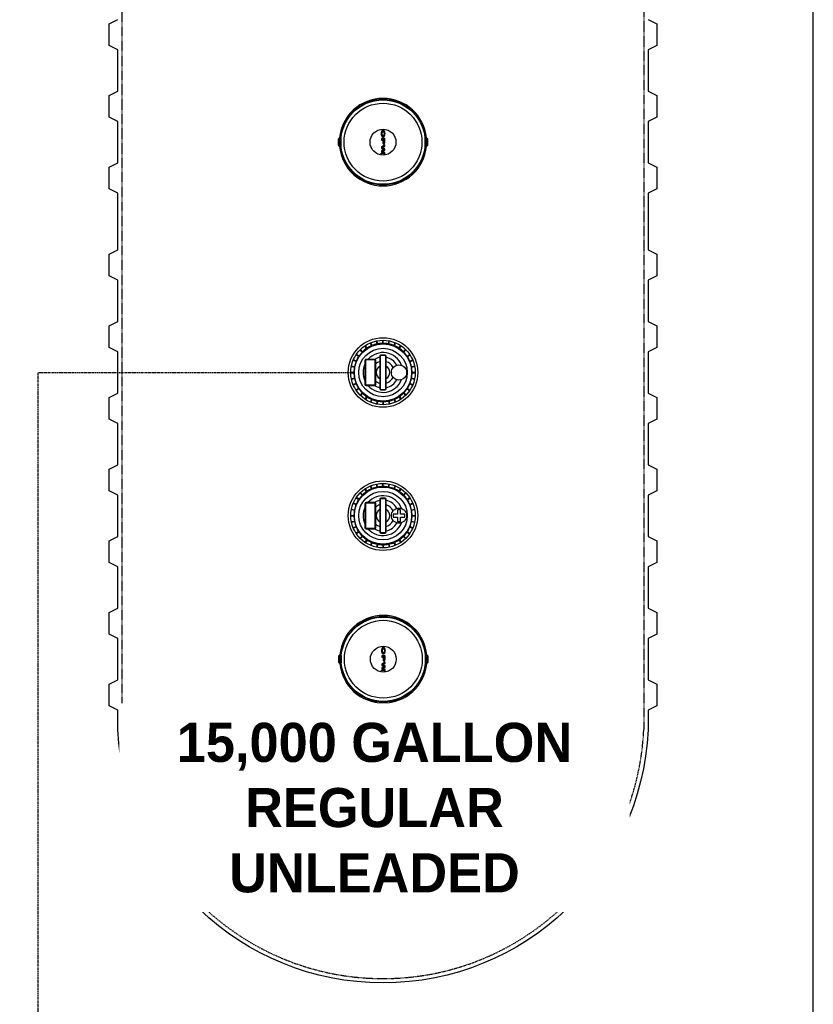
# Model space of a CAD drawing. Extents: x -17300 to -11339, y 1971 to 5059.
# Tile 9 of 81: x -15876 to -15693, y 3938 to 4164. Entities that reach past the tile are written whole.
import ezdxf

# ---------------------------------------------------------------- set-up
doc = ezdxf.new("R2010")
doc.units = 0
doc.header["$MEASUREMENT"] = 0
doc.linetypes.add('HIDDEN3', pattern=[0.1875, 0.125, -0.0625])
doc.linetypes.add('VENT', pattern=[0.04, 0.02, -0.02])
for name, color, linetype in [('PIPING-VENT', 3, 'VENT'), ('TANK-DESCRIPTION', 3, 'CONTINUOUS'), ('TANK-MANHOLE', 2, 'CONTINUOUS'), ('TANK-SLAB', 6, 'CONTINUOUS'), ('TANK-UST', 5, 'CONTINUOUS')]:
    doc.layers.add(name, color=color, linetype=linetype)
doc.styles.add('BOLD', font='bold', dxfattribs={"height": 7.2})

msp = doc.modelspace()

# ---------------------------------------------------------------- hatches: boundary and pattern name
at = {"layer": 'TANK-MANHOLE', "linetype": 'Continuous'}
h = msp.add_hatch(color=1, dxfattribs=at)
h.paths.add_polyline_path([(-15792.19, 4137.44), (-15792.15, 4137.51), (-15792.12, 4137.58), (-15792.08, 4137.67), (-15792.06, 4137.77), (-15792.04, 4137.88), (-15792.03, 4137.98), (-15792.02, 4138.1), (-15792.02, 4138.21), (-15792.03, 4138.32), (-15792.05, 4138.43), (-15792.07, 4138.53), (-15792.1, 4138.62), (-15792.13, 4138.7), (-15792.17, 4138.78), (-15792.22, 4138.84), (-15792.26, 4138.88), (-15792.3, 4138.91), (-15792.34, 4138.92), (-15792.39, 4138.93), (-15792.44, 4138.92), (-15792.49, 4138.9), (-15792.54, 4138.86), (-15792.57, 4138.82), (-15792.61, 4138.78), (-15792.65, 4138.7), (-15792.68, 4138.62), (-15792.71, 4138.53), (-15792.73, 4138.43), (-15792.75, 4138.32), (-15792.76, 4138.21), (-15792.76, 4138.1), (-15792.75, 4137.98), (-15792.74, 4137.88), (-15792.72, 4137.77), (-15792.69, 4137.67), (-15792.66, 4137.58), (-15792.63, 4137.51), (-15792.58, 4137.44), (-15792.54, 4137.39), (-15792.49, 4137.35), (-15792.44, 4137.33), (-15792.39, 4137.32), (-15792.34, 4137.33), (-15792.29, 4137.35), (-15792.24, 4137.39)])
h.paths.add_polyline_path([(-15792.3, 4137.68), (-15792.34, 4137.65), (-15792.39, 4137.65), (-15792.44, 4137.65), (-15792.48, 4137.68), (-15792.52, 4137.72), (-15792.56, 4137.77), (-15792.59, 4137.84), (-15792.61, 4137.91), (-15792.63, 4137.99), (-15792.64, 4138.08), (-15792.64, 4138.17), (-15792.63, 4138.26), (-15792.61, 4138.34), (-15792.59, 4138.41), (-15792.56, 4138.48), (-15792.52, 4138.53), (-15792.48, 4138.57), (-15792.44, 4138.6), (-15792.39, 4138.6), (-15792.34, 4138.6), (-15792.3, 4138.57), (-15792.26, 4138.53), (-15792.22, 4138.48), (-15792.19, 4138.41), (-15792.17, 4138.34), (-15792.15, 4138.26), (-15792.14, 4138.17), (-15792.14, 4138.08), (-15792.15, 4137.99), (-15792.17, 4137.91), (-15792.19, 4137.84), (-15792.22, 4137.77), (-15792.26, 4137.72)], flags=16)
h = msp.add_hatch(color=1, dxfattribs=at)
h.paths.add_polyline_path([(-15792.05, 4135.92), (-15792.04, 4136), (-15792.02, 4136.08), (-15792.02, 4136.16), (-15792.02, 4136.97), (-15792.76, 4136.97), (-15792.76, 4136.63), (-15792.47, 4136.63), (-15792.47, 4136.16), (-15792.47, 4136.08), (-15792.46, 4136), (-15792.44, 4135.92), (-15792.41, 4135.85), (-15792.38, 4135.79), (-15792.35, 4135.75), (-15792.31, 4135.72), (-15792.27, 4135.7), (-15792.23, 4135.7), (-15792.18, 4135.72), (-15792.15, 4135.75), (-15792.11, 4135.79), (-15792.08, 4135.85)])
h.paths.add_polyline_path([(-15792.14, 4136.63), (-15792.14, 4136.16), (-15792.14, 4136.1), (-15792.15, 4136.05), (-15792.17, 4136), (-15792.19, 4135.97), (-15792.22, 4135.94), (-15792.25, 4135.94), (-15792.28, 4135.94), (-15792.3, 4135.97), (-15792.33, 4136), (-15792.34, 4136.05), (-15792.36, 4136.1), (-15792.36, 4136.16), (-15792.36, 4136.63)], flags=16)
for points in [[(-15792.02, 4135.15), (-15792.02, 4135.51), (-15792.76, 4135.04), (-15792.76, 4134.73), (-15792.2, 4134.46), (-15792.76, 4134.18), (-15792.76, 4133.87), (-15792.02, 4133.41), (-15792.02, 4133.77), (-15792.58, 4134.02), (-15792.02, 4134.28), (-15792.02, 4134.64), (-15792.58, 4134.89)], [(-15792.76, 4133.64, 1), (-15792.76, 4133.48, 1)], [(-15791.95, 4016.15), (-15791.95, 4016.51), (-15792.69, 4016.04), (-15792.69, 4015.73), (-15792.13, 4015.46), (-15792.69, 4015.18), (-15792.69, 4014.87), (-15791.95, 4014.41), (-15791.95, 4014.77), (-15792.51, 4015.02), (-15791.95, 4015.28), (-15791.95, 4015.64), (-15792.51, 4015.89)], [(-15792.69, 4014.64, 1), (-15792.69, 4014.48, 1)]]:
    msp.add_hatch(color=1, dxfattribs=at).paths.add_polyline_path(points)
h = msp.add_hatch(color=1, dxfattribs=at)
h.paths.add_polyline_path([(-15792.13, 4018.44), (-15792.08, 4018.51), (-15792.05, 4018.58), (-15792.02, 4018.67), (-15791.99, 4018.77), (-15791.97, 4018.88), (-15791.96, 4018.98), (-15791.95, 4019.1), (-15791.96, 4019.21), (-15791.96, 4019.32), (-15791.98, 4019.43), (-15792, 4019.53), (-15792.03, 4019.62), (-15792.07, 4019.7), (-15792.11, 4019.78), (-15792.15, 4019.84), (-15792.2, 4019.88), (-15792.23, 4019.91), (-15792.27, 4019.92), (-15792.32, 4019.93), (-15792.37, 4019.92), (-15792.42, 4019.9), (-15792.47, 4019.86), (-15792.5, 4019.82), (-15792.54, 4019.78), (-15792.58, 4019.7), (-15792.61, 4019.62), (-15792.64, 4019.53), (-15792.66, 4019.43), (-15792.68, 4019.32), (-15792.69, 4019.21), (-15792.69, 4019.1), (-15792.68, 4018.98), (-15792.67, 4018.88), (-15792.65, 4018.77), (-15792.63, 4018.67), (-15792.59, 4018.58), (-15792.56, 4018.51), (-15792.52, 4018.44), (-15792.47, 4018.39), (-15792.42, 4018.35), (-15792.37, 4018.33), (-15792.32, 4018.32), (-15792.27, 4018.33), (-15792.22, 4018.35), (-15792.17, 4018.39)])
h.paths.add_polyline_path([(-15792.23, 4018.68), (-15792.28, 4018.65), (-15792.32, 4018.65), (-15792.37, 4018.65), (-15792.41, 4018.68), (-15792.45, 4018.72), (-15792.49, 4018.77), (-15792.52, 4018.84), (-15792.54, 4018.91), (-15792.56, 4018.99), (-15792.57, 4019.08), (-15792.57, 4019.17), (-15792.56, 4019.26), (-15792.54, 4019.34), (-15792.52, 4019.41), (-15792.49, 4019.48), (-15792.45, 4019.53), (-15792.41, 4019.57), (-15792.37, 4019.6), (-15792.32, 4019.6), (-15792.28, 4019.6), (-15792.23, 4019.57), (-15792.19, 4019.53), (-15792.15, 4019.48), (-15792.12, 4019.41), (-15792.1, 4019.34), (-15792.08, 4019.26), (-15792.07, 4019.17), (-15792.07, 4019.08), (-15792.08, 4018.99), (-15792.1, 4018.91), (-15792.12, 4018.84), (-15792.15, 4018.77), (-15792.19, 4018.72)], flags=16)
h = msp.add_hatch(color=1, dxfattribs=at)
h.paths.add_polyline_path([(-15791.99, 4016.92), (-15791.97, 4017), (-15791.96, 4017.08), (-15791.95, 4017.16), (-15791.95, 4017.97), (-15792.69, 4017.97), (-15792.69, 4017.63), (-15792.41, 4017.63), (-15792.41, 4017.16), (-15792.4, 4017.08), (-15792.39, 4017), (-15792.37, 4016.92), (-15792.35, 4016.85), (-15792.32, 4016.79), (-15792.28, 4016.75), (-15792.24, 4016.72), (-15792.2, 4016.7), (-15792.16, 4016.7), (-15792.12, 4016.72), (-15792.08, 4016.75), (-15792.04, 4016.79), (-15792.01, 4016.85)])
h.paths.add_polyline_path([(-15792.07, 4017.63), (-15792.07, 4017.16), (-15792.07, 4017.1), (-15792.08, 4017.05), (-15792.1, 4017), (-15792.12, 4016.97), (-15792.15, 4016.94), (-15792.18, 4016.94), (-15792.21, 4016.94), (-15792.24, 4016.97), (-15792.26, 4017), (-15792.27, 4017.05), (-15792.29, 4017.1), (-15792.29, 4017.16), (-15792.29, 4017.63)], flags=16)

# ---------------------------------------------------------------- linework, layer by layer
at = {"layer": 'PIPING-VENT', "ltscale": 3}
for p, q in [((-15871.75, 3645.38), (-15871.75, 4083.15)), ((-15871.75, 4083.15), (-15799.81, 4083.15))]:
    msp.add_line(p, q, dxfattribs=at)
at = {"layer": 'TANK-MANHOLE', "color": 1, "linetype": 'Continuous'}
for p, q in [((-15792.76, 4138.21), (-15792.75, 4138.32)), ((-15792.76, 4138.1), (-15792.76, 4138.21)), ((-15792.75, 4137.98), (-15792.76, 4138.1)), ((-15792.75, 4138.32), (-15792.73, 4138.43)), ((-15792.74, 4137.88), (-15792.75, 4137.98)), ((-15792.72, 4137.77), (-15792.74, 4137.88)), ((-15792.73, 4138.43), (-15792.71, 4138.53)), ((-15792.69, 4137.67), (-15792.72, 4137.77)), ((-15792.71, 4138.53), (-15792.68, 4138.62)), ((-15792.68, 4138.62), (-15792.65, 4138.7)), ((-15792.65, 4138.7), (-15792.61, 4138.78)), ((-15792.64, 4138.17), (-15792.63, 4138.26)), ((-15792.64, 4138.08), (-15792.64, 4138.17)), ((-15792.63, 4137.99), (-15792.64, 4138.08)), ((-15792.63, 4138.26), (-15792.61, 4138.34)), ((-15792.61, 4137.91), (-15792.63, 4137.99)), ((-15792.61, 4138.78), (-15792.57, 4138.82)), ((-15792.61, 4138.34), (-15792.59, 4138.41)), ((-15792.59, 4137.84), (-15792.61, 4137.91)), ((-15792.59, 4138.41), (-15792.56, 4138.48)), ((-15792.56, 4137.77), (-15792.59, 4137.84)), ((-15792.57, 4138.82), (-15792.54, 4138.86)), ((-15792.56, 4138.48), (-15792.52, 4138.53)), ((-15792.52, 4137.72), (-15792.56, 4137.77)), ((-15792.54, 4138.86), (-15792.49, 4138.9)), ((-15792.52, 4138.53), (-15792.48, 4138.57)), ((-15792.48, 4137.68), (-15792.52, 4137.72)), ((-15792.49, 4138.9), (-15792.44, 4138.92)), ((-15792.48, 4138.57), (-15792.44, 4138.6)), ((-15792.44, 4138.92), (-15792.39, 4138.93)), ((-15792.44, 4138.6), (-15792.39, 4138.6)), ((-15792.39, 4138.93), (-15792.34, 4138.92)), ((-15792.39, 4138.6), (-15792.34, 4138.6)), ((-15792.34, 4138.92), (-15792.3, 4138.91)), ((-15792.34, 4138.6), (-15792.3, 4138.57)), ((-15792.3, 4138.91), (-15792.26, 4138.88)), ((-15792.3, 4138.57), (-15792.26, 4138.53)), ((-15792.26, 4137.72), (-15792.3, 4137.68)), ((-15792.26, 4138.88), (-15792.22, 4138.84)), ((-15792.26, 4138.53), (-15792.22, 4138.48)), ((-15792.22, 4137.77), (-15792.26, 4137.72)), ((-15792.22, 4138.84), (-15792.17, 4138.78)), ((-15792.22, 4138.48), (-15792.19, 4138.41)), ((-15792.19, 4137.84), (-15792.22, 4137.77)), ((-15792.19, 4138.41), (-15792.17, 4138.34)), ((-15792.17, 4137.91), (-15792.19, 4137.84)), ((-15792.17, 4138.78), (-15792.13, 4138.7)), ((-15792.17, 4138.34), (-15792.15, 4138.26)), ((-15792.15, 4137.99), (-15792.17, 4137.91)), ((-15792.15, 4138.26), (-15792.14, 4138.17)), ((-15792.14, 4138.08), (-15792.15, 4137.99)), ((-15792.14, 4138.17), (-15792.14, 4138.08)), ((-15792.13, 4138.7), (-15792.1, 4138.62)), ((-15792.1, 4138.62), (-15792.07, 4138.53)), ((-15792.06, 4137.77), (-15792.08, 4137.67)), ((-15792.07, 4138.53), (-15792.05, 4138.43)), ((-15792.04, 4137.88), (-15792.06, 4137.77)), ((-15792.05, 4138.43), (-15792.03, 4138.32)), ((-15792.03, 4137.98), (-15792.04, 4137.88)), ((-15792.03, 4138.32), (-15792.02, 4138.21)), ((-15792.02, 4138.1), (-15792.03, 4137.98)), ((-15792.02, 4138.21), (-15792.02, 4138.1)), ((-15802.69, 4136.87), (-15802.69, 4135.46)), ((-15802.42, 4137.17), (-15802.68, 4136.91)), ((-15802.51, 4136.82), (-15802.25, 4137.08)), ((-15802.18, 4137.02), (-15802.42, 4136.78)), ((-15802.42, 4136.78), (-15802.42, 4135.54)), ((-15802.42, 4135.54), (-15802.18, 4135.3)), ((-15802.12, 4136.99), (-15802.18, 4137.02)), ((-15802.16, 4137.06), (-15802.09, 4137.02)), ((-15792.02, 4136.97), (-15792.76, 4136.97)), ((-15792.76, 4136.97), (-15792.76, 4136.63)), ((-15792.76, 4136.63), (-15792.47, 4136.63)), ((-15792.02, 4135.51), (-15792.76, 4135.04)), ((-15792.66, 4137.58), (-15792.69, 4137.67)), ((-15792.63, 4137.51), (-15792.66, 4137.58)), ((-15792.58, 4137.44), (-15792.63, 4137.51)), ((-15792.54, 4137.39), (-15792.58, 4137.44)), ((-15792.49, 4137.35), (-15792.54, 4137.39)), ((-15792.44, 4137.33), (-15792.49, 4137.35)), ((-15792.44, 4137.65), (-15792.48, 4137.68)), ((-15792.47, 4136.63), (-15792.47, 4136.16)), ((-15792.47, 4136.16), (-15792.47, 4136.08)), ((-15792.47, 4136.08), (-15792.46, 4136)), ((-15792.46, 4136), (-15792.44, 4135.92)), ((-15792.39, 4137.65), (-15792.44, 4137.65)), ((-15792.39, 4137.32), (-15792.44, 4137.33)), ((-15792.44, 4135.92), (-15792.41, 4135.85)), ((-15792.41, 4135.85), (-15792.38, 4135.79)), ((-15792.34, 4137.65), (-15792.39, 4137.65)), ((-15792.34, 4137.33), (-15792.39, 4137.32)), ((-15792.38, 4135.79), (-15792.35, 4135.75)), ((-15792.14, 4136.63), (-15792.36, 4136.63)), ((-15792.36, 4136.63), (-15792.36, 4136.16)), ((-15792.36, 4136.16), (-15792.36, 4136.1)), ((-15792.36, 4136.1), (-15792.34, 4136.05)), ((-15792.35, 4135.75), (-15792.31, 4135.72)), ((-15792.3, 4137.68), (-15792.34, 4137.65)), ((-15792.29, 4137.35), (-15792.34, 4137.33)), ((-15792.34, 4136.05), (-15792.33, 4136)), ((-15792.33, 4136), (-15792.3, 4135.97)), ((-15792.31, 4135.72), (-15792.27, 4135.7)), ((-15792.3, 4135.97), (-15792.28, 4135.94)), ((-15792.24, 4137.39), (-15792.29, 4137.35)), ((-15792.28, 4135.94), (-15792.25, 4135.94)), ((-15792.27, 4135.7), (-15792.23, 4135.7)), ((-15792.25, 4135.94), (-15792.22, 4135.94)), ((-15792.19, 4137.44), (-15792.24, 4137.39)), ((-15792.23, 4135.7), (-15792.18, 4135.72)), ((-15792.22, 4135.94), (-15792.19, 4135.97)), ((-15792.15, 4137.51), (-15792.19, 4137.44)), ((-15792.19, 4135.97), (-15792.17, 4136)), ((-15792.18, 4135.72), (-15792.15, 4135.75)), ((-15792.17, 4136), (-15792.15, 4136.05)), ((-15792.12, 4137.58), (-15792.15, 4137.51)), ((-15792.15, 4136.05), (-15792.14, 4136.1)), ((-15792.15, 4135.75), (-15792.11, 4135.79)), ((-15792.14, 4136.16), (-15792.14, 4136.63)), ((-15792.14, 4136.1), (-15792.14, 4136.16)), ((-15792.08, 4137.67), (-15792.12, 4137.58)), ((-15792.11, 4135.79), (-15792.08, 4135.85)), ((-15792.08, 4135.85), (-15792.05, 4135.92)), ((-15792.05, 4135.92), (-15792.04, 4136)), ((-15792.04, 4136), (-15792.02, 4136.08)), ((-15792.02, 4136.16), (-15792.02, 4136.97)), ((-15792.02, 4136.08), (-15792.02, 4136.16)), ((-15792.02, 4135.15), (-15792.02, 4135.51)), ((-15782.73, 4137.03), (-15782.65, 4137.06)), ((-15782.69, 4137), (-15782.63, 4137.02)), ((-15782.63, 4137.02), (-15782.39, 4136.78)), ((-15782.39, 4135.55), (-15782.63, 4135.31)), ((-15782.14, 4136.91), (-15782.39, 4137.17)), ((-15782.39, 4136.78), (-15782.39, 4135.55)), ((-15782.12, 4135.46), (-15782.12, 4136.87)), ((-15802.68, 4135.41), (-15802.42, 4135.16)), ((-15802.18, 4135.3), (-15802.12, 4135.33)), ((-15802.09, 4135.3), (-15802.16, 4135.27)), ((-15792.76, 4135.04), (-15792.76, 4134.73)), ((-15792.76, 4134.73), (-15792.2, 4134.46)), ((-15792.2, 4134.46), (-15792.76, 4134.18)), ((-15792.76, 4134.18), (-15792.76, 4133.87)), ((-15792.76, 4133.87), (-15792.02, 4133.41)), ((-15792.58, 4134.89), (-15792.02, 4135.15)), ((-15792.02, 4134.64), (-15792.58, 4134.89)), ((-15792.58, 4134.02), (-15792.02, 4134.28)), ((-15792.02, 4133.77), (-15792.58, 4134.02)), ((-15792.02, 4134.28), (-15792.02, 4134.64)), ((-15792.02, 4133.41), (-15792.02, 4133.77)), ((-15782.65, 4135.27), (-15782.73, 4135.31)), ((-15782.63, 4135.31), (-15782.69, 4135.34)), ((-15782.39, 4135.16), (-15782.14, 4135.42)), ((-15793.77, 4089.71), (-15793.91, 4090.4)), ((-15793.65, 4089.74), (-15793.79, 4090.43)), ((-15792.47, 4089.85), (-15792.47, 4090.56)), ((-15792.34, 4089.85), (-15792.34, 4090.56)), ((-15791.16, 4089.74), (-15791.02, 4090.43)), ((-15791.04, 4089.71), (-15790.9, 4090.4)), ((-15797.19, 4087.85), (-15797.69, 4088.34)), ((-15797.1, 4087.93), (-15797.6, 4088.43)), ((-15796.18, 4088.69), (-15796.57, 4089.27)), ((-15796.08, 4088.76), (-15796.47, 4089.34)), ((-15795.03, 4089.32), (-15795.3, 4089.97)), ((-15794.91, 4089.37), (-15795.18, 4090.02)), ((-15789.9, 4089.37), (-15789.63, 4090.02)), ((-15789.78, 4089.32), (-15789.51, 4089.97)), ((-15788.73, 4088.76), (-15788.34, 4089.34)), ((-15788.63, 4088.69), (-15788.24, 4089.27)), ((-15787.71, 4087.93), (-15787.21, 4088.43)), ((-15787.62, 4087.84), (-15787.12, 4088.34)), ((-15798.62, 4085.66), (-15799.27, 4085.93)), ((-15798.57, 4085.77), (-15799.22, 4086.04)), ((-15798.01, 4086.82), (-15798.6, 4087.21)), ((-15797.94, 4086.93), (-15798.53, 4087.32)), ((-15796.57, 4085.9), (-15796.57, 4080.4)), ((-15796.45, 4085.9), (-15796.45, 4080.4)), ((-15794.32, 4086.15), (-15796.32, 4086.15)), ((-15794.32, 4086.03), (-15796.32, 4086.03)), ((-15794.2, 4080.4), (-15794.2, 4085.9)), ((-15794.07, 4080.4), (-15794.07, 4085.9)), ((-15793.15, 4086.9), (-15793.16, 4079.4)), ((-15793.03, 4086.9), (-15793.03, 4079.4)), ((-15791.9, 4087.15), (-15792.9, 4087.15)), ((-15791.9, 4087.02), (-15792.9, 4087.02)), ((-15791.78, 4079.4), (-15791.78, 4086.9)), ((-15791.66, 4079.4), (-15791.65, 4086.9)), ((-15786.87, 4086.92), (-15786.28, 4087.31)), ((-15786.8, 4086.82), (-15786.21, 4087.21)), ((-15786.24, 4085.77), (-15785.59, 4086.04)), ((-15786.19, 4085.66), (-15785.54, 4085.92)), ((-15798.99, 4084.32), (-15799.68, 4084.46)), ((-15798.97, 4084.44), (-15799.66, 4084.58)), ((-15785.84, 4084.52), (-15785.15, 4084.65)), ((-15785.82, 4084.39), (-15785.13, 4084.53)), ((-15799.11, 4083.14), (-15799.81, 4083.14)), ((-15799.11, 4083.01), (-15799.81, 4083.01)), ((-15798.99, 4081.83), (-15799.68, 4081.69)), ((-15798.97, 4081.71), (-15799.66, 4081.57)), ((-15785.84, 4081.78), (-15785.15, 4081.64)), ((-15785.82, 4081.9), (-15785.13, 4081.76)), ((-15785.7, 4083.21), (-15785, 4083.21)), ((-15785.7, 4083.09), (-15785, 4083.09)), ((-15798.62, 4080.64), (-15799.27, 4080.37)), ((-15798.57, 4080.53), (-15799.22, 4080.26)), ((-15798.01, 4079.48), (-15798.6, 4079.09)), ((-15797.94, 4079.38), (-15798.53, 4078.98)), ((-15796.32, 4080.28), (-15794.32, 4080.28)), ((-15796.32, 4080.15), (-15794.32, 4080.15)), ((-15792.91, 4079.27), (-15791.91, 4079.27)), ((-15792.91, 4079.15), (-15791.91, 4079.15)), ((-15786.87, 4079.37), (-15786.28, 4078.98)), ((-15786.8, 4079.48), (-15786.21, 4079.09)), ((-15786.24, 4080.53), (-15785.59, 4080.26)), ((-15786.19, 4080.64), (-15785.54, 4080.37)), ((-15797.19, 4078.46), (-15797.69, 4077.96)), ((-15797.1, 4078.37), (-15797.6, 4077.87)), ((-15796.18, 4077.61), (-15796.57, 4077.03)), ((-15796.08, 4077.54), (-15796.47, 4076.96)), ((-15795.03, 4076.98), (-15795.3, 4076.33)), ((-15794.91, 4076.93), (-15795.18, 4076.28)), ((-15793.78, 4076.59), (-15793.91, 4075.9)), ((-15793.65, 4076.56), (-15793.79, 4075.87)), ((-15791.16, 4076.56), (-15791.02, 4075.87)), ((-15791.04, 4076.59), (-15790.9, 4075.9)), ((-15789.9, 4076.93), (-15789.63, 4076.28)), ((-15789.78, 4076.98), (-15789.51, 4076.33)), ((-15788.73, 4077.54), (-15788.34, 4076.96)), ((-15788.63, 4077.61), (-15788.24, 4077.03)), ((-15787.71, 4078.37), (-15787.21, 4077.87)), ((-15787.62, 4078.45), (-15787.13, 4077.96)), ((-15792.47, 4076.45), (-15792.47, 4075.74)), ((-15792.34, 4076.45), (-15792.34, 4075.74)), ((-15796.18, 4055.74), (-15796.57, 4056.32)), ((-15796.08, 4055.81), (-15796.47, 4056.39)), ((-15795.03, 4056.37), (-15795.3, 4057.02)), ((-15794.91, 4056.42), (-15795.18, 4057.06)), ((-15793.77, 4056.76), (-15793.91, 4057.45)), ((-15793.65, 4056.78), (-15793.79, 4057.47)), ((-15792.47, 4056.9), (-15792.47, 4057.6)), ((-15792.34, 4056.9), (-15792.34, 4057.6)), ((-15791.16, 4056.78), (-15791.02, 4057.47)), ((-15791.04, 4056.76), (-15790.9, 4057.45)), ((-15789.9, 4056.41), (-15789.63, 4057.06)), ((-15789.78, 4056.37), (-15789.51, 4057.02)), ((-15788.73, 4055.81), (-15788.34, 4056.39)), ((-15788.63, 4055.74), (-15788.24, 4056.32)), ((-15798.01, 4053.87), (-15798.6, 4054.26)), ((-15797.94, 4053.98), (-15798.53, 4054.37)), ((-15797.19, 4054.89), (-15797.69, 4055.39)), ((-15797.1, 4054.98), (-15797.6, 4055.48)), ((-15793.15, 4053.95), (-15793.16, 4046.45)), ((-15793.03, 4053.95), (-15793.03, 4046.45)), ((-15791.9, 4054.2), (-15792.9, 4054.2)), ((-15791.9, 4054.07), (-15792.9, 4054.07)), ((-15791.78, 4046.45), (-15791.78, 4053.95)), ((-15791.66, 4046.45), (-15791.65, 4053.95)), ((-15787.71, 4054.98), (-15787.21, 4055.48)), ((-15787.62, 4054.89), (-15787.12, 4055.39)), ((-15786.87, 4053.97), (-15786.28, 4054.36)), ((-15786.8, 4053.87), (-15786.21, 4054.26)), ((-15798.97, 4051.49), (-15799.66, 4051.63)), ((-15798.62, 4052.71), (-15799.27, 4052.98)), ((-15798.57, 4052.82), (-15799.22, 4053.09)), ((-15796.57, 4052.95), (-15796.57, 4047.45)), ((-15796.45, 4052.95), (-15796.45, 4047.45)), ((-15794.32, 4053.2), (-15796.32, 4053.2)), ((-15794.32, 4053.07), (-15796.32, 4053.07)), ((-15794.2, 4047.45), (-15794.2, 4052.95)), ((-15794.07, 4047.45), (-15794.07, 4052.95)), ((-15786.24, 4052.82), (-15785.59, 4053.09)), ((-15786.19, 4052.7), (-15785.54, 4052.97)), ((-15785.84, 4051.57), (-15785.15, 4051.7)), ((-15799.11, 4050.19), (-15799.81, 4050.19)), ((-15799.11, 4050.06), (-15799.81, 4050.06)), ((-15798.99, 4051.37), (-15799.68, 4051.51)), ((-15785.82, 4051.44), (-15785.13, 4051.58)), ((-15785.7, 4050.26), (-15785, 4050.26)), ((-15785.7, 4050.13), (-15785, 4050.13)), ((-15798.99, 4048.88), (-15799.68, 4048.74)), ((-15798.97, 4048.75), (-15799.66, 4048.62)), ((-15798.62, 4047.69), (-15799.27, 4047.42)), ((-15798.57, 4047.58), (-15799.22, 4047.31)), ((-15796.32, 4047.32), (-15794.32, 4047.32)), ((-15796.32, 4047.2), (-15794.32, 4047.2)), ((-15786.24, 4047.57), (-15785.59, 4047.31)), ((-15786.19, 4047.69), (-15785.54, 4047.42)), ((-15785.84, 4048.83), (-15785.15, 4048.69)), ((-15785.82, 4048.95), (-15785.13, 4048.81)), ((-15798.01, 4046.53), (-15798.6, 4046.14)), ((-15797.94, 4046.42), (-15798.53, 4046.03)), ((-15797.19, 4045.5), (-15797.69, 4045.01)), ((-15797.1, 4045.42), (-15797.6, 4044.92)), ((-15792.91, 4046.32), (-15791.91, 4046.32)), ((-15792.91, 4046.2), (-15791.91, 4046.2)), ((-15787.71, 4045.41), (-15787.21, 4044.92)), ((-15787.62, 4045.5), (-15787.13, 4045.01)), ((-15786.87, 4046.42), (-15786.28, 4046.03)), ((-15786.8, 4046.53), (-15786.21, 4046.13)), ((-15796.18, 4044.66), (-15796.57, 4044.08)), ((-15796.08, 4044.59), (-15796.47, 4044.01)), ((-15795.03, 4044.03), (-15795.3, 4043.38)), ((-15794.91, 4043.98), (-15795.18, 4043.33)), ((-15793.78, 4043.64), (-15793.91, 4042.95)), ((-15793.65, 4043.61), (-15793.79, 4042.92)), ((-15792.47, 4043.5), (-15792.47, 4042.79)), ((-15792.34, 4043.5), (-15792.34, 4042.79)), ((-15791.16, 4043.61), (-15791.02, 4042.92)), ((-15791.04, 4043.64), (-15790.9, 4042.95)), ((-15789.9, 4043.98), (-15789.63, 4043.33)), ((-15789.78, 4044.03), (-15789.51, 4043.38)), ((-15788.73, 4044.59), (-15788.34, 4044.01)), ((-15788.63, 4044.66), (-15788.24, 4044.07)), ((-15792.5, 4019.82), (-15792.47, 4019.86)), ((-15792.47, 4019.86), (-15792.42, 4019.9)), ((-15792.42, 4019.9), (-15792.37, 4019.92)), ((-15792.37, 4019.92), (-15792.32, 4019.93)), ((-15792.32, 4019.93), (-15792.27, 4019.92)), ((-15792.27, 4019.92), (-15792.23, 4019.91)), ((-15792.23, 4019.91), (-15792.2, 4019.88)), ((-15792.2, 4019.88), (-15792.15, 4019.84)), ((-15802.63, 4017.87), (-15802.62, 4016.46)), ((-15802.36, 4018.17), (-15802.61, 4017.91)), ((-15802.44, 4017.82), (-15802.18, 4018.08)), ((-15802.11, 4018.02), (-15802.35, 4017.78)), ((-15802.35, 4017.78), (-15802.35, 4016.54)), ((-15802.05, 4017.99), (-15802.11, 4018.02)), ((-15802.09, 4018.06), (-15802.02, 4018.02)), ((-15792.69, 4019.21), (-15792.68, 4019.32)), ((-15792.69, 4019.1), (-15792.69, 4019.21)), ((-15792.68, 4018.98), (-15792.69, 4019.1)), ((-15791.95, 4017.97), (-15792.69, 4017.97)), ((-15792.69, 4017.97), (-15792.69, 4017.63)), ((-15792.69, 4017.63), (-15792.41, 4017.63)), ((-15792.68, 4019.32), (-15792.66, 4019.43)), ((-15792.67, 4018.88), (-15792.68, 4018.98)), ((-15792.65, 4018.77), (-15792.67, 4018.88)), ((-15792.66, 4019.43), (-15792.64, 4019.53)), ((-15792.63, 4018.67), (-15792.65, 4018.77)), ((-15792.64, 4019.53), (-15792.61, 4019.62)), ((-15792.59, 4018.58), (-15792.63, 4018.67)), ((-15792.61, 4019.62), (-15792.58, 4019.7)), ((-15792.56, 4018.51), (-15792.59, 4018.58)), ((-15792.58, 4019.7), (-15792.54, 4019.78)), ((-15792.57, 4019.17), (-15792.56, 4019.26)), ((-15792.57, 4019.08), (-15792.57, 4019.17)), ((-15792.56, 4018.99), (-15792.57, 4019.08)), ((-15792.56, 4019.26), (-15792.54, 4019.34)), ((-15792.54, 4018.91), (-15792.56, 4018.99)), ((-15792.52, 4018.44), (-15792.56, 4018.51)), ((-15792.54, 4019.78), (-15792.5, 4019.82)), ((-15792.54, 4019.34), (-15792.52, 4019.41)), ((-15792.52, 4018.84), (-15792.54, 4018.91)), ((-15792.52, 4019.41), (-15792.49, 4019.48)), ((-15792.49, 4018.77), (-15792.52, 4018.84)), ((-15792.47, 4018.39), (-15792.52, 4018.44)), ((-15792.49, 4019.48), (-15792.45, 4019.53)), ((-15792.45, 4018.72), (-15792.49, 4018.77)), ((-15792.42, 4018.35), (-15792.47, 4018.39)), ((-15792.45, 4019.53), (-15792.41, 4019.57)), ((-15792.41, 4018.68), (-15792.45, 4018.72)), ((-15792.37, 4018.33), (-15792.42, 4018.35)), ((-15792.41, 4019.57), (-15792.37, 4019.6)), ((-15792.37, 4018.65), (-15792.41, 4018.68)), ((-15792.41, 4017.63), (-15792.41, 4017.16)), ((-15792.37, 4019.6), (-15792.32, 4019.6)), ((-15792.32, 4018.65), (-15792.37, 4018.65)), ((-15792.32, 4018.32), (-15792.37, 4018.33)), ((-15792.32, 4019.6), (-15792.28, 4019.6)), ((-15792.28, 4018.65), (-15792.32, 4018.65)), ((-15792.27, 4018.33), (-15792.32, 4018.32)), ((-15792.07, 4017.63), (-15792.29, 4017.63)), ((-15792.29, 4017.63), (-15792.29, 4017.16)), ((-15792.28, 4019.6), (-15792.23, 4019.57)), ((-15792.23, 4018.68), (-15792.28, 4018.65)), ((-15792.22, 4018.35), (-15792.27, 4018.33)), ((-15792.23, 4019.57), (-15792.19, 4019.53)), ((-15792.19, 4018.72), (-15792.23, 4018.68)), ((-15792.17, 4018.39), (-15792.22, 4018.35)), ((-15792.19, 4019.53), (-15792.15, 4019.48)), ((-15792.15, 4018.77), (-15792.19, 4018.72)), ((-15792.13, 4018.44), (-15792.17, 4018.39)), ((-15792.15, 4019.84), (-15792.11, 4019.78)), ((-15792.15, 4019.48), (-15792.12, 4019.41)), ((-15792.12, 4018.84), (-15792.15, 4018.77)), ((-15792.08, 4018.51), (-15792.13, 4018.44)), ((-15792.12, 4019.41), (-15792.1, 4019.34)), ((-15792.1, 4018.91), (-15792.12, 4018.84)), ((-15792.11, 4019.78), (-15792.07, 4019.7)), ((-15792.1, 4019.34), (-15792.08, 4019.26)), ((-15792.08, 4018.99), (-15792.1, 4018.91)), ((-15792.08, 4019.26), (-15792.07, 4019.17)), ((-15792.07, 4019.08), (-15792.08, 4018.99)), ((-15792.05, 4018.58), (-15792.08, 4018.51)), ((-15792.07, 4019.7), (-15792.03, 4019.62)), ((-15792.07, 4019.17), (-15792.07, 4019.08)), ((-15792.07, 4017.16), (-15792.07, 4017.63)), ((-15792.02, 4018.67), (-15792.05, 4018.58)), ((-15792.03, 4019.62), (-15792, 4019.53)), ((-15791.99, 4018.77), (-15792.02, 4018.67)), ((-15792, 4019.53), (-15791.98, 4019.43)), ((-15791.97, 4018.88), (-15791.99, 4018.77)), ((-15791.98, 4019.43), (-15791.96, 4019.32)), ((-15791.96, 4018.98), (-15791.97, 4018.88)), ((-15791.96, 4019.32), (-15791.96, 4019.21)), ((-15791.96, 4019.21), (-15791.95, 4019.1)), ((-15791.95, 4019.1), (-15791.96, 4018.98)), ((-15791.95, 4017.16), (-15791.95, 4017.97)), ((-15782.66, 4018.03), (-15782.58, 4018.06)), ((-15782.63, 4018), (-15782.56, 4018.02)), ((-15782.56, 4018.02), (-15782.32, 4017.78)), ((-15782.07, 4017.91), (-15782.32, 4018.17)), ((-15782.32, 4017.78), (-15782.32, 4016.55)), ((-15782.05, 4016.46), (-15782.05, 4017.87)), ((-15802.61, 4016.41), (-15802.36, 4016.16)), ((-15802.35, 4016.54), (-15802.11, 4016.3)), ((-15802.11, 4016.3), (-15802.05, 4016.33)), ((-15802.02, 4016.3), (-15802.09, 4016.27)), ((-15791.95, 4016.51), (-15792.69, 4016.04)), ((-15792.69, 4016.04), (-15792.69, 4015.73)), ((-15792.69, 4015.73), (-15792.13, 4015.46)), ((-15792.13, 4015.46), (-15792.69, 4015.18)), ((-15792.51, 4015.89), (-15791.95, 4016.15)), ((-15791.95, 4015.64), (-15792.51, 4015.89)), ((-15792.41, 4017.16), (-15792.4, 4017.08)), ((-15792.4, 4017.08), (-15792.39, 4017)), ((-15792.39, 4017), (-15792.37, 4016.92)), ((-15792.37, 4016.92), (-15792.35, 4016.85)), ((-15792.35, 4016.85), (-15792.32, 4016.79)), ((-15792.32, 4016.79), (-15792.28, 4016.75)), ((-15792.29, 4017.16), (-15792.29, 4017.1)), ((-15792.29, 4017.1), (-15792.27, 4017.05)), ((-15792.28, 4016.75), (-15792.24, 4016.72)), ((-15792.27, 4017.05), (-15792.26, 4017)), ((-15792.26, 4017), (-15792.24, 4016.97)), ((-15792.24, 4016.97), (-15792.21, 4016.94)), ((-15792.24, 4016.72), (-15792.2, 4016.7)), ((-15792.21, 4016.94), (-15792.18, 4016.94)), ((-15792.2, 4016.7), (-15792.16, 4016.7)), ((-15792.18, 4016.94), (-15792.15, 4016.94)), ((-15792.16, 4016.7), (-15792.12, 4016.72)), ((-15792.15, 4016.94), (-15792.12, 4016.97)), ((-15792.12, 4016.97), (-15792.1, 4017)), ((-15792.12, 4016.72), (-15792.08, 4016.75)), ((-15792.1, 4017), (-15792.08, 4017.05)), ((-15792.08, 4017.05), (-15792.07, 4017.1)), ((-15792.08, 4016.75), (-15792.04, 4016.79)), ((-15792.07, 4017.1), (-15792.07, 4017.16)), ((-15792.04, 4016.79), (-15792.01, 4016.85)), ((-15792.01, 4016.85), (-15791.99, 4016.92)), ((-15791.99, 4016.92), (-15791.97, 4017)), ((-15791.97, 4017), (-15791.96, 4017.08)), ((-15791.96, 4017.08), (-15791.95, 4017.16)), ((-15791.95, 4016.15), (-15791.95, 4016.51)), ((-15791.95, 4015.28), (-15791.95, 4015.64)), ((-15782.58, 4016.27), (-15782.66, 4016.31)), ((-15782.56, 4016.31), (-15782.63, 4016.34)), ((-15782.32, 4016.55), (-15782.56, 4016.31)), ((-15782.32, 4016.16), (-15782.07, 4016.42)), ((-15792.69, 4015.18), (-15792.69, 4014.87)), ((-15792.69, 4014.87), (-15791.95, 4014.41)), ((-15792.51, 4015.02), (-15791.95, 4015.28)), ((-15791.95, 4014.77), (-15792.51, 4015.02)), ((-15791.95, 4014.41), (-15791.95, 4014.77))]:
    msp.add_line(p, q, dxfattribs=at)
msp.add_lwpolyline([(-15790.06, 4049.82), (-15789.11, 4049.82), (-15789.11, 4048.87), (-15788.36, 4048.87), (-15788.36, 4049.82), (-15787.4, 4049.82), (-15787.4, 4050.57), (-15788.36, 4050.57), (-15788.36, 4051.53), (-15789.11, 4051.53), (-15789.11, 4050.57), (-15790.06, 4050.57)], close=True, dxfattribs=at)
for centre, radius in [((-15792.41, 4136.16), 9.71), ((-15792.41, 4136.16), 8.95), ((-15792.41, 4136.16), 2.98), ((-15792.76, 4133.56), 0.0755), ((-15792.41, 4083.15), 8), ((-15792.41, 4083.15), 7.41), ((-15792.41, 4083.15), 6.58), ((-15792.41, 4083.15), 5.58), ((-15788.73, 4083.15), 1.75), ((-15792.41, 4050.2), 8), ((-15792.41, 4050.2), 7.41), ((-15792.41, 4050.2), 6.58), ((-15792.41, 4050.2), 5.58), ((-15788.73, 4050.2), 1.75), ((-15792.34, 4017.16), 9.71), ((-15792.34, 4017.16), 8.95), ((-15792.34, 4017.16), 2.98), ((-15792.69, 4014.56), 0.0755)]:
    msp.add_circle(centre, radius, dxfattribs=at)
for centre, radius, start, end in [((-15792.41, 4136.16), 10.07, 5.7405, 174.2801), ((-15792.41, 4136.16), 9.8, 5.258, 174.7626), ((-15802.63, 4136.87), 0.0625, 135.6507, 180.0103), ((-15802.63, 4135.46), 0.0625, 180.0103, 224.3699), ((-15792.41, 4136.16), 9.75, 175.1213, 184.8921), ((-15792.41, 4136.16), 9.72, 174.9268, 185.0859), ((-15792.41, 4136.16), 9.72, 354.9348, 5.0938), ((-15792.41, 4136.16), 9.75, 355.1286, 4.8993), ((-15782.18, 4136.87), 0.0625, 0.0103, 44.3699), ((-15782.18, 4135.46), 0.0625, 315.6507, 0.0103), ((-15792.41, 4136.16), 10.07, 185.7318, 354.2888), ((-15792.41, 4136.16), 9.8, 185.258, 354.7626), ((-15792.41, 4083.15), 6.7, 135.5234, 145.7049), ((-15792.41, 4083.15), 6.7, 124.2734, 134.4549), ((-15792.41, 4083.15), 6.7, 113.0234, 123.2049), ((-15792.41, 4083.15), 6.7, 101.7734, 111.9549), ((-15792.41, 4083.15), 6.7, 90.5234, 100.7049), ((-15792.41, 4083.15), 6.7, 79.2734, 89.4549), ((-15792.41, 4083.15), 6.7, 68.0234, 78.2049), ((-15792.41, 4083.15), 6.7, 56.7734, 66.9549), ((-15792.41, 4083.15), 6.7, 45.5234, 55.7049), ((-15792.41, 4083.15), 6.7, 34.2734, 44.4549), ((-15792.41, 4083.15), 6.7, 158.0234, 168.2049), ((-15792.41, 4083.15), 6.7, 146.7734, 156.9549), ((-15796.32, 4085.9), 0.25, 89.9891, 179.9891), ((-15796.32, 4085.9), 0.125, 89.9891, 179.9891), ((-15792.41, 4083.15), 4.58, 21.0269, 139.0445), ((-15792.41, 4083.15), 3.58, 102.0894, 123.0078), ((-15794.32, 4085.9), 0.25, 359.9891, 89.9891), ((-15794.32, 4085.9), 0.125, 359.9891, 89.9891), ((-15792.41, 4083.15), 2.58, 106.9034, 130.3057), ((-15792.9, 4086.9), 0.25, 89.9891, 179.9891), ((-15792.9, 4086.9), 0.125, 89.9891, 179.9891), ((-15791.9, 4086.9), 0.25, 359.9891, 89.9891), ((-15791.9, 4086.9), 0.125, 359.9891, 89.9891), ((-15792.41, 4083.15), 3.58, 27.8907, 77.8889), ((-15792.41, 4083.15), 2.58, 25.6526, 73.0749), ((-15792.41, 4083.15), 6.7, 23.0234, 33.2049), ((-15792.41, 4083.15), 6.7, 11.7734, 21.9549), ((-15792.41, 4083.15), 6.7, 169.2734, 179.4549), ((-15792.41, 4083.15), 4.58, 155.5565, 204.4218), ((-15792.41, 4083.15), 1.58, 118.37, 241.6082), ((-15792.41, 4083.15), 1.58, 298.37, 61.6082), ((-15792.41, 4083.15), 6.7, 0.5234, 10.7049), ((-15792.41, 4083.15), 6.7, 180.5234, 190.7049), ((-15792.41, 4083.15), 6.7, 191.7734, 201.9549), ((-15792.41, 4083.15), 4.58, 220.9338, 338.9514), ((-15792.41, 4083.15), 2.58, 229.6726, 253.0749), ((-15792.41, 4083.15), 2.58, 286.9034, 334.3256), ((-15792.41, 4083.15), 3.58, 282.0894, 332.0876), ((-15792.41, 4083.15), 6.7, 338.0234, 348.2049), ((-15792.41, 4083.15), 6.7, 349.2734, 359.4549), ((-15792.41, 4083.15), 6.7, 203.0234, 213.2049), ((-15792.41, 4083.15), 6.7, 214.2734, 224.4549), ((-15796.32, 4080.4), 0.25, 179.9891, 269.9891), ((-15796.32, 4080.4), 0.125, 179.9891, 269.9891), ((-15792.41, 4083.15), 3.58, 236.9704, 257.8889), ((-15794.32, 4080.4), 0.25, 269.9891, 359.9891), ((-15794.32, 4080.4), 0.125, 269.9891, 359.9891), ((-15792.91, 4079.4), 0.25, 179.9891, 269.9891), ((-15792.91, 4079.4), 0.125, 179.9891, 269.9891), ((-15791.91, 4079.4), 0.25, 269.9891, 359.9891), ((-15791.91, 4079.4), 0.125, 269.9891, 359.9891), ((-15792.41, 4083.15), 6.7, 315.5234, 325.7049), ((-15792.41, 4083.15), 6.7, 326.7734, 336.9549), ((-15792.41, 4083.15), 6.7, 225.5234, 235.7049), ((-15792.41, 4083.15), 6.7, 236.7734, 246.9549), ((-15792.41, 4083.15), 6.7, 248.0234, 258.2049), ((-15792.41, 4083.15), 6.7, 259.2734, 269.4549), ((-15792.41, 4083.15), 6.7, 270.5234, 280.7049), ((-15792.41, 4083.15), 6.7, 281.7734, 291.9549), ((-15792.41, 4083.15), 6.7, 293.0234, 303.2049), ((-15792.41, 4083.15), 6.7, 304.2734, 314.4549), ((-15792.41, 4050.2), 6.7, 113.0234, 123.2049), ((-15792.41, 4050.2), 6.7, 101.7734, 111.9549), ((-15792.41, 4050.2), 6.7, 90.5234, 100.7049), ((-15792.41, 4050.2), 6.7, 79.2734, 89.4549), ((-15792.41, 4050.2), 6.7, 68.0234, 78.2049), ((-15792.41, 4050.2), 6.7, 56.7734, 66.9549), ((-15792.41, 4050.2), 6.7, 146.7734, 156.9549), ((-15792.41, 4050.2), 6.7, 135.5234, 145.7049), ((-15792.41, 4050.2), 6.7, 124.2734, 134.4549), ((-15792.41, 4050.2), 4.58, 21.0269, 139.0445), ((-15792.9, 4053.95), 0.25, 89.9891, 179.9891), ((-15792.9, 4053.95), 0.125, 89.9891, 179.9891), ((-15791.9, 4053.95), 0.25, 359.9891, 89.9891), ((-15791.9, 4053.95), 0.125, 359.9891, 89.9891), ((-15792.41, 4050.2), 6.7, 45.5234, 55.7049), ((-15792.41, 4050.2), 6.7, 34.2734, 44.4549), ((-15792.41, 4050.2), 6.7, 23.0234, 33.2049), ((-15792.41, 4050.2), 6.7, 158.0234, 168.2049), ((-15792.41, 4050.2), 4.58, 155.5565, 204.4218), ((-15796.32, 4052.95), 0.25, 89.9891, 179.9891), ((-15796.32, 4052.95), 0.125, 89.9891, 179.9891), ((-15792.41, 4050.2), 3.58, 102.0894, 123.0078), ((-15794.32, 4052.95), 0.25, 359.9891, 89.9891), ((-15794.32, 4052.95), 0.125, 359.9891, 89.9891), ((-15792.41, 4050.2), 2.58, 106.9034, 130.3057), ((-15792.41, 4050.2), 1.58, 118.37, 241.6082), ((-15792.41, 4050.2), 1.58, 298.37, 61.6082), ((-15792.41, 4050.2), 3.58, 27.8907, 77.8889), ((-15792.41, 4050.2), 2.58, 25.6526, 73.0749), ((-15792.41, 4050.2), 6.7, 11.7734, 21.9549), ((-15792.41, 4050.2), 6.7, 169.2734, 179.4549), ((-15792.41, 4050.2), 6.7, 180.5234, 190.7049), ((-15792.41, 4050.2), 6.7, 0.5234, 10.7049), ((-15792.41, 4050.2), 6.7, 349.2734, 359.4549), ((-15792.41, 4050.2), 6.7, 191.7734, 201.9549), ((-15792.41, 4050.2), 6.7, 203.0234, 213.2049), ((-15796.32, 4047.45), 0.25, 179.9891, 269.9891), ((-15796.32, 4047.45), 0.125, 179.9891, 269.9891), ((-15792.41, 4050.2), 4.58, 220.9338, 338.9514), ((-15792.41, 4050.2), 3.58, 236.9704, 257.8889), ((-15794.32, 4047.45), 0.25, 269.9891, 359.9891), ((-15794.32, 4047.45), 0.125, 269.9891, 359.9891), ((-15792.41, 4050.2), 2.58, 229.6726, 253.0749), ((-15792.41, 4050.2), 2.58, 286.9034, 334.3256), ((-15792.41, 4050.2), 3.58, 282.0894, 332.0876), ((-15792.41, 4050.2), 6.7, 326.7734, 336.9549), ((-15792.41, 4050.2), 6.7, 338.0234, 348.2049), ((-15792.41, 4050.2), 6.7, 214.2734, 224.4549), ((-15792.41, 4050.2), 6.7, 225.5234, 235.7049), ((-15792.91, 4046.45), 0.25, 179.9891, 269.9891), ((-15792.91, 4046.45), 0.125, 179.9891, 269.9891), ((-15791.91, 4046.45), 0.25, 269.9891, 359.9891), ((-15791.91, 4046.45), 0.125, 269.9891, 359.9891), ((-15792.41, 4050.2), 6.7, 304.2734, 314.4549), ((-15792.41, 4050.2), 6.7, 315.5234, 325.7049), ((-15792.41, 4050.2), 6.7, 236.7734, 246.9549), ((-15792.41, 4050.2), 6.7, 248.0234, 258.2049), ((-15792.41, 4050.2), 6.7, 259.2734, 269.4549), ((-15792.41, 4050.2), 6.7, 270.5234, 280.7049), ((-15792.41, 4050.2), 6.7, 281.7734, 291.9549), ((-15792.41, 4050.2), 6.7, 293.0234, 303.2049), ((-15792.34, 4017.16), 10.07, 5.7405, 174.2801), ((-15792.34, 4017.16), 9.8, 5.258, 174.7626), ((-15802.56, 4017.87), 0.0625, 135.6507, 180.0103), ((-15792.34, 4017.16), 9.75, 175.1213, 184.8921), ((-15792.34, 4017.16), 9.72, 174.9268, 185.0859), ((-15792.34, 4017.16), 9.72, 354.9348, 5.0938), ((-15792.34, 4017.16), 9.75, 355.1286, 4.8993), ((-15782.11, 4017.87), 0.0625, 0.0103, 44.3699), ((-15802.56, 4016.46), 0.0625, 180.0103, 224.3699), ((-15792.34, 4017.16), 10.07, 185.7318, 354.2888), ((-15792.34, 4017.16), 9.8, 185.258, 354.7626), ((-15782.11, 4016.46), 0.0625, 315.6507, 0.0103)]:
    msp.add_arc(centre, radius, start, end, dxfattribs=at)
at = {"layer": 'TANK-SLAB'}
msp.add_lwpolyline([(-16068.01, 3687.01), (-15693.41, 3687.01), (-15693.41, 4350.46), (-16068.01, 4350.46)], close=True, dxfattribs=at)
at = {"layer": 'TANK-UST', "color": 2, "linetype": 'HIDDEN3'}
msp.add_lwpolyline([(-15852.41, 4230.41), (-15852.41, 4234.91, -0.95428), (-15732.41, 4234.91), (-15732.41, 4230.41), (-15732.41, 4005.41), (-15732.41, 4000.9, -0.953955), (-15852.41, 4000.9), (-15852.41, 4005.41)], format="xyb", close=True, dxfattribs=at)
at = {"layer": 'TANK-UST'}
msp.add_lwpolyline([(-15731.41, 4164.41), (-15729.41, 4163.41), (-15729.41, 4158.41), (-15731.41, 4157.41), (-15731.41, 4147.91), (-15729.41, 4146.91), (-15729.41, 4141.91), (-15731.41, 4140.91), (-15731.41, 4131.41), (-15729.41, 4130.41), (-15729.41, 4125.41), (-15731.41, 4124.41), (-15731.41, 4111.41), (-15729.41, 4110.41), (-15729.41, 4105.41), (-15731.41, 4104.41), (-15731.41, 4094.91), (-15729.41, 4093.91), (-15729.41, 4088.91), (-15731.41, 4087.91), (-15731.41, 4078.41), (-15729.41, 4077.41), (-15729.41, 4072.41), (-15731.41, 4071.41), (-15731.41, 4061.91), (-15729.41, 4060.91), (-15729.41, 4055.91), (-15731.41, 4054.91), (-15731.41, 4045.41), (-15729.41, 4044.41), (-15729.41, 4039.41), (-15731.41, 4038.41), (-15731.41, 4028.91), (-15729.41, 4027.91), (-15729.41, 4022.91), (-15731.41, 4021.91), (-15731.41, 4012.41), (-15729.41, 4011.41), (-15729.41, 4006.41), (-15731.41, 4005.41), (-15731.41, 4000.88, -0.954328), (-15853.41, 4000.88), (-15853.41, 4005.41), (-15855.41, 4006.41), (-15855.41, 4011.41), (-15853.41, 4012.41), (-15853.41, 4021.91), (-15855.41, 4022.91), (-15855.41, 4027.91), (-15853.41, 4028.91), (-15853.41, 4038.41), (-15855.41, 4039.41), (-15855.41, 4044.41), (-15853.41, 4045.41), (-15853.41, 4054.91), (-15855.41, 4055.91), (-15855.41, 4060.91), (-15853.41, 4061.91), (-15853.41, 4071.41), (-15855.41, 4072.41), (-15855.41, 4077.41), (-15853.41, 4078.41), (-15853.41, 4087.91), (-15855.41, 4088.91), (-15855.41, 4093.91), (-15853.41, 4094.91), (-15853.41, 4104.41), (-15855.41, 4105.41), (-15855.41, 4110.41), (-15853.41, 4111.41), (-15853.41, 4124.41), (-15855.41, 4125.41), (-15855.41, 4130.41), (-15853.41, 4131.41), (-15853.41, 4140.91), (-15855.41, 4141.91), (-15855.41, 4146.91), (-15853.41, 4147.91), (-15853.41, 4157.41), (-15855.41, 4158.41), (-15855.41, 4163.41), (-15853.41, 4164.41)], format="xyb", dxfattribs=at)

# ---------------------------------------------------------------- next in the draw order: texts
at = {"layer": 'TANK-DESCRIPTION', "linetype": 'Continuous', "insert": (-15794.37, 4002.52), "char_height": 9, "width": 108.4399, "attachment_point": 2, "style": 'BOLD', "bg_fill": 2}
msp.add_mtext('15,000 GALLON\\PREGULAR\\PUNLEADED', dxfattribs=at)

doc.saveas('drawing.dxf')
